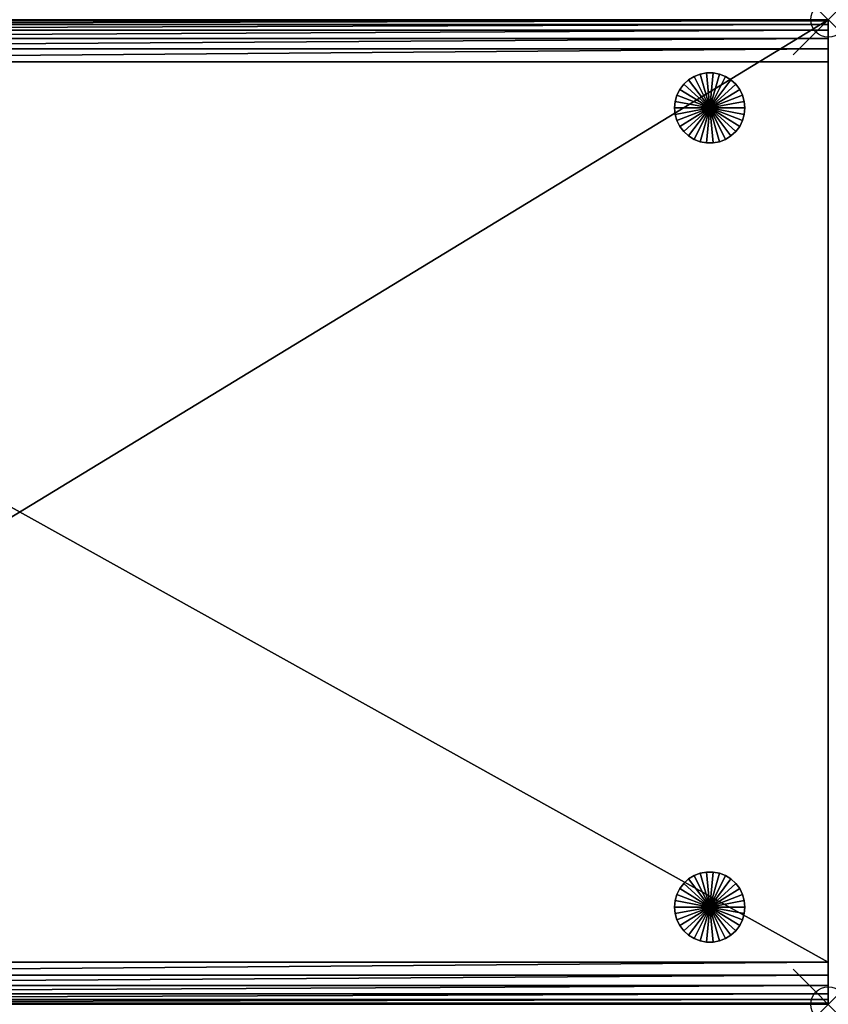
# Model space of a CAD drawing. Header units: inches. Extents: x 0 to 46, y -28 to 0.
# Tile 2 of 2: x 23 to 46, y -28 to 0. Entities that reach past the tile are written whole.
import ezdxf

# ---------------------------------------------------------------- set-up
doc = ezdxf.new("R2010")
doc.units = ezdxf.units.IN
doc.header["$MEASUREMENT"] = 0
doc.header["$PDMODE"] = 35
doc.header["$PDSIZE"] = 1
for name, color, linetype in [('A-FURN-3-NODE', 7, 'Continuous'), ('A-FURN-3-ST', 151, 'Continuous'), ('A-FURN-3-ST-LG', 252, 'Continuous')]:
    doc.layers.add(name, color=color, linetype=linetype)

msp = doc.modelspace()

# ---------------------------------------------------------------- linework, layer by layer
at = {"layer": 'A-FURN-3-NODE'}
for p in [(46, 0), (46, -28)]:
    msp.add_point(p, dxfattribs=at)

# ---------------------------------------------------------------- meshes
at = {"layer": 'A-FURN-3-ST'}
mesh = msp.add_polyface(dxfattribs=at)
corners = [(0, -28, 1.323), (46, -28, 1.323), (0, 0, 1.323), (46, 0, 1.323), (0, -27.7, 13.7), (0, -28, 12.8), (0, -27.967, 13.167), (0, -27.867, 13.467), (0, -26.8, 14), (0, -27.167, 13.967), (0, -27.467, 13.867), (46, -27.7, 13.7), (46, -26.8, 14), (46, -27.167, 13.967), (46, -27.467, 13.867), (46, -28, 12.8), (46, -27.967, 13.167), (46, -27.867, 13.467), (46, -0.3, 13.7), (46, 0, 12.8), (46, -0.033, 13.167), (46, -0.133, 13.467), (46, -1.2, 14), (46, -0.833, 13.967), (46, -0.533, 13.867), (0, -0.3, 13.7), (0, -1.2, 14), (0, -0.833, 13.967), (0, -0.533, 13.867), (0, 0, 12.8), (0, -0.033, 13.167), (0, -0.133, 13.467)]
mesh.append_faces([[corners[k] for k in face] for face in [(20, 18, 23), (23, 12, 14), (14, 17, 15), (23, 14, 15), (20, 23, 15), (3, 20, 15), (6, 4, 9), (9, 26, 28), (28, 31, 29), (9, 28, 29), (6, 9, 29), (0, 6, 29)]], dxfattribs={"vtx0": -1, "vtx1": -1, "vtx2": -1})
mesh.append_faces([[corners[k] for k in face] for face in [(1, 3, 15), (2, 0, 29)]], dxfattribs={"vtx1": -1})
mesh.append_faces([[corners[k] for k in face] for face in [(0, 2, 3), (3, 1, 0), (12, 22, 26), (26, 8, 12), (1, 15, 5), (5, 0, 1), (3, 19, 20), (20, 21, 18), (18, 24, 23), (23, 22, 12), (12, 13, 14), (14, 11, 17), (17, 16, 15), (2, 29, 19), (19, 3, 2), (0, 5, 6), (6, 7, 4), (4, 10, 9), (9, 8, 26), (26, 27, 28), (28, 25, 31), (31, 30, 29), (12, 8, 9), (9, 13, 12), (13, 9, 10), (10, 14, 13), (14, 10, 4), (4, 11, 14), (26, 22, 23), (23, 27, 26), (27, 23, 24), (24, 28, 27), (28, 24, 18), (18, 25, 28), (5, 15, 16), (16, 6, 5), (6, 16, 17), (17, 7, 6), (7, 17, 11), (11, 4, 7), (19, 29, 30), (30, 20, 19), (20, 30, 31), (31, 21, 20), (21, 31, 25), (25, 18, 21)]], dxfattribs={"vtx2": -1})
at = {"layer": 'A-FURN-3-ST-LG'}
mesh = msp.add_polyface(dxfattribs=at)
corners = [(42.628, -2.509, 0), (42.536, -1.514, 0), (42.721, -1.514, 0), (42.355, -1.547, 0), (42.183, -1.614, 0), (42.026, -1.711, 0), (41.889, -1.836, 0), (41.778, -1.983, 0), (41.696, -2.148, 0), (41.645, -2.326, 0), (42.536, -1.514, 0.3), (42.355, -1.547, 0.3), (42.183, -1.614, 0.3), (42.026, -1.711, 0.3), (42.721, -1.514, 0.3), (42.536, -1.514, 0.6), (42.355, -1.547, 0.6), (42.183, -1.614, 0.6), (42.026, -1.711, 0.6), (42.721, -1.514, 0.6), (42.536, -1.514, 0.9), (42.355, -1.547, 0.9), (42.183, -1.614, 0.9), (42.026, -1.711, 0.9), (42.721, -1.514, 0.9), (42.536, -1.514, 1.2), (42.355, -1.547, 1.2), (42.183, -1.614, 1.2), (42.026, -1.711, 1.2), (42.721, -1.514, 1.2), (42.536, -1.514, 1.5), (42.355, -1.547, 1.5), (42.183, -1.614, 1.5), (42.026, -1.711, 1.5), (41.889, -1.836, 1.5), (42.628, -2.509, 1.5), (41.778, -1.983, 1.5), (41.696, -2.148, 1.5), (41.645, -2.326, 1.5)]
mesh.append_faces([[corners[k] for k in face] for face in [(1, 11, 10), (3, 12, 11), (4, 13, 12), (10, 16, 15), (11, 17, 16), (12, 18, 17), (15, 21, 20), (16, 22, 21), (17, 23, 22), (20, 26, 25), (21, 27, 26), (22, 28, 27), (25, 31, 30), (26, 32, 31), (27, 33, 32), (28, 34, 33)]], dxfattribs={"vtx0": -1})
mesh.append_faces([[corners[k] for k in face] for face in [(0, 1, 2), (0, 3, 1), (0, 4, 3), (0, 5, 4), (0, 6, 5), (0, 7, 6), (0, 8, 7), (0, 9, 8), (35, 30, 31), (35, 31, 32), (35, 32, 33), (35, 33, 34), (35, 34, 36), (35, 36, 37), (35, 37, 38)]], dxfattribs={"vtx0": -1, "vtx2": -1})
mesh.append_faces([[corners[k] for k in face] for face in [(2, 1, 10), (1, 3, 11), (3, 4, 12), (4, 5, 13), (14, 10, 15), (10, 11, 16), (11, 12, 17), (12, 13, 18), (19, 15, 20), (15, 16, 21), (16, 17, 22), (17, 18, 23), (24, 20, 25), (20, 21, 26), (21, 22, 27), (22, 23, 28), (29, 25, 30), (25, 26, 31), (26, 27, 32), (27, 28, 33)]], dxfattribs={"vtx2": -1})
mesh = msp.add_polyface(dxfattribs=at)
corners = [(42.628, -2.509, 0), (43.561, -2.148, 0), (43.611, -2.326, 0), (43.479, -1.983, 0), (43.367, -1.836, 0), (43.231, -1.711, 0), (43.074, -1.614, 0), (42.902, -1.547, 0), (42.721, -1.514, 0), (43.231, -1.711, 0.3), (43.074, -1.614, 0.3), (42.902, -1.547, 0.3), (42.721, -1.514, 0.3), (42.536, -1.514, 0.3), (43.074, -1.614, 0.6), (43.231, -1.711, 0.6), (42.902, -1.547, 0.6), (42.721, -1.514, 0.6), (42.536, -1.514, 0.6), (43.074, -1.614, 0.9), (43.231, -1.711, 0.9), (42.902, -1.547, 0.9), (42.721, -1.514, 0.9), (42.536, -1.514, 0.9), (43.074, -1.614, 1.2), (43.231, -1.711, 1.2), (42.902, -1.547, 1.2), (42.721, -1.514, 1.2), (42.536, -1.514, 1.2), (43.074, -1.614, 1.5), (43.231, -1.711, 1.5), (42.902, -1.547, 1.5), (42.721, -1.514, 1.5), (42.536, -1.514, 1.5), (42.628, -2.509, 1.5), (43.611, -2.326, 1.5), (43.561, -2.148, 1.5), (43.479, -1.983, 1.5), (43.367, -1.836, 1.5)]
mesh.append_faces([[corners[k] for k in face] for face in [(5, 10, 9), (6, 11, 10), (7, 12, 11), (8, 13, 12), (9, 14, 15), (10, 16, 14), (11, 17, 16), (12, 18, 17), (15, 19, 20), (14, 21, 19), (16, 22, 21), (17, 23, 22), (20, 24, 25), (19, 26, 24), (21, 27, 26), (22, 28, 27), (25, 29, 30), (24, 31, 29), (26, 32, 31), (27, 33, 32)]], dxfattribs={"vtx0": -1})
mesh.append_faces([[corners[k] for k in face] for face in [(0, 1, 2), (0, 3, 1), (0, 4, 3), (0, 5, 4), (0, 6, 5), (0, 7, 6), (0, 8, 7), (34, 35, 36), (34, 36, 37), (34, 37, 38), (34, 38, 30), (34, 30, 29), (34, 29, 31), (34, 31, 32), (34, 32, 33)]], dxfattribs={"vtx0": -1, "vtx2": -1})
mesh.append_faces([[corners[k] for k in face] for face in [(4, 5, 9), (5, 6, 10), (6, 7, 11), (7, 8, 12), (9, 10, 14), (10, 11, 16), (11, 12, 17), (15, 14, 19), (14, 16, 21), (16, 17, 22), (20, 19, 24), (19, 21, 26), (21, 22, 27), (25, 24, 29), (24, 26, 31), (26, 27, 32)]], dxfattribs={"vtx2": -1})
mesh = msp.add_polyface(dxfattribs=at)
corners = [(42.628, -2.509, 0), (41.628, -2.509, 0), (41.645, -2.326, 0), (42.026, -1.711, 0), (41.889, -1.836, 0.3), (42.026, -1.711, 0.3), (41.889, -1.836, 0), (41.778, -1.983, 0.3), (41.778, -1.983, 0), (41.696, -2.148, 0.3), (41.696, -2.148, 0), (41.645, -2.326, 0.3), (41.628, -2.509, 0.3), (41.889, -1.836, 0.6), (42.026, -1.711, 0.6), (41.778, -1.983, 0.6), (41.696, -2.148, 0.6), (41.645, -2.326, 0.6), (41.628, -2.509, 0.6), (41.889, -1.836, 0.9), (42.026, -1.711, 0.9), (41.778, -1.983, 0.9), (41.696, -2.148, 0.9), (41.645, -2.326, 0.9), (41.628, -2.509, 0.9), (41.889, -1.836, 1.2), (42.026, -1.711, 1.2), (41.778, -1.983, 1.2), (41.696, -2.148, 1.2), (41.645, -2.326, 1.2), (41.628, -2.509, 1.2), (41.889, -1.836, 1.5), (41.778, -1.983, 1.5), (41.696, -2.148, 1.5), (41.645, -2.326, 1.5), (41.628, -2.509, 1.5), (42.628, -2.509, 1.5)]
mesh.append_faces([[corners[k] for k in face] for face in [(3, 4, 5), (6, 7, 4), (8, 9, 7), (10, 11, 9), (2, 12, 11), (5, 13, 14), (4, 15, 13), (7, 16, 15), (9, 17, 16), (11, 18, 17), (14, 19, 20), (13, 21, 19), (15, 22, 21), (16, 23, 22), (17, 24, 23), (20, 25, 26), (19, 27, 25), (21, 28, 27), (22, 29, 28), (23, 30, 29), (25, 32, 31), (27, 33, 32), (28, 34, 33), (29, 35, 34)]], dxfattribs={"vtx0": -1})
mesh.append_faces([[corners[k] for k in face] for face in [(0, 1, 2), (36, 34, 35)]], dxfattribs={"vtx0": -1, "vtx2": -1})
mesh.append_faces([[corners[k] for k in face] for face in [(3, 6, 4), (6, 8, 7), (8, 10, 9), (10, 2, 11), (2, 1, 12), (5, 4, 13), (4, 7, 15), (7, 9, 16), (9, 11, 17), (11, 12, 18), (14, 13, 19), (13, 15, 21), (15, 16, 22), (16, 17, 23), (17, 18, 24), (20, 19, 25), (19, 21, 27), (21, 22, 28), (22, 23, 29), (23, 24, 30), (26, 25, 31), (25, 27, 32), (27, 28, 33), (28, 29, 34), (29, 30, 35)]], dxfattribs={"vtx2": -1})
mesh = msp.add_polyface(dxfattribs=at)
corners = [(42.628, -2.509, 0), (43.611, -2.326, 0), (43.628, -2.509, 0), (43.611, -2.326, 0.3), (43.628, -2.509, 0.3), (43.561, -2.148, 0.3), (43.561, -2.148, 0), (43.479, -1.983, 0.3), (43.479, -1.983, 0), (43.367, -1.836, 0.3), (43.367, -1.836, 0), (43.231, -1.711, 0.3), (43.611, -2.326, 0.6), (43.628, -2.509, 0.6), (43.561, -2.148, 0.6), (43.479, -1.983, 0.6), (43.367, -1.836, 0.6), (43.231, -1.711, 0.6), (43.611, -2.326, 0.9), (43.628, -2.509, 0.9), (43.561, -2.148, 0.9), (43.479, -1.983, 0.9), (43.367, -1.836, 0.9), (43.231, -1.711, 0.9), (43.611, -2.326, 1.2), (43.628, -2.509, 1.2), (43.561, -2.148, 1.2), (43.479, -1.983, 1.2), (43.367, -1.836, 1.2), (43.231, -1.711, 1.2), (43.611, -2.326, 1.5), (43.628, -2.509, 1.5), (43.561, -2.148, 1.5), (43.479, -1.983, 1.5), (43.367, -1.836, 1.5), (43.231, -1.711, 1.5), (42.628, -2.509, 1.5)]
mesh.append_faces([[corners[k] for k in face] for face in [(2, 3, 4), (1, 5, 3), (6, 7, 5), (8, 9, 7), (10, 11, 9), (4, 12, 13), (3, 14, 12), (5, 15, 14), (7, 16, 15), (9, 17, 16), (13, 18, 19), (12, 20, 18), (14, 21, 20), (15, 22, 21), (16, 23, 22), (19, 24, 25), (18, 26, 24), (20, 27, 26), (21, 28, 27), (22, 29, 28), (25, 30, 31), (24, 32, 30), (26, 33, 32), (27, 34, 33), (28, 35, 34)]], dxfattribs={"vtx0": -1})
mesh.append_faces([[corners[k] for k in face] for face in [(0, 1, 2), (36, 31, 30)]], dxfattribs={"vtx0": -1, "vtx2": -1})
mesh.append_faces([[corners[k] for k in face] for face in [(2, 1, 3), (1, 6, 5), (6, 8, 7), (8, 10, 9), (4, 3, 12), (3, 5, 14), (5, 7, 15), (7, 9, 16), (9, 11, 17), (13, 12, 18), (12, 14, 20), (14, 15, 21), (15, 16, 22), (16, 17, 23), (19, 18, 24), (18, 20, 26), (20, 21, 27), (21, 22, 28), (22, 23, 29), (25, 24, 30), (24, 26, 32), (26, 27, 33), (27, 28, 34), (28, 29, 35)]], dxfattribs={"vtx2": -1})
mesh = msp.add_polyface(dxfattribs=at)
corners = [(42.628, -2.509, 0), (41.645, -2.693, 0), (41.628, -2.509, 0), (41.645, -2.693, 0.3), (41.628, -2.509, 0.3), (41.696, -2.87, 0.3), (41.696, -2.87, 0), (41.778, -3.036, 0.3), (41.778, -3.036, 0), (41.889, -3.183, 0.3), (41.889, -3.183, 0), (42.026, -3.307, 0.3), (42.026, -3.307, 0), (41.645, -2.693, 0.6), (41.628, -2.509, 0.6), (41.696, -2.87, 0.6), (41.778, -3.036, 0.6), (41.889, -3.183, 0.6), (42.026, -3.307, 0.6), (41.645, -2.693, 0.9), (41.628, -2.509, 0.9), (41.696, -2.87, 0.9), (41.778, -3.036, 0.9), (41.889, -3.183, 0.9), (42.026, -3.307, 0.9), (41.645, -2.693, 1.2), (41.628, -2.509, 1.2), (41.696, -2.87, 1.2), (41.778, -3.036, 1.2), (41.889, -3.183, 1.2), (42.026, -3.307, 1.2), (41.645, -2.693, 1.5), (41.628, -2.509, 1.5), (41.696, -2.87, 1.5), (41.778, -3.036, 1.5), (41.889, -3.183, 1.5), (42.026, -3.307, 1.5), (42.628, -2.509, 1.5)]
mesh.append_faces([[corners[k] for k in face] for face in [(2, 3, 4), (1, 5, 3), (6, 7, 5), (8, 9, 7), (10, 11, 9), (4, 13, 14), (3, 15, 13), (5, 16, 15), (7, 17, 16), (9, 18, 17), (14, 19, 20), (13, 21, 19), (15, 22, 21), (16, 23, 22), (17, 24, 23), (20, 25, 26), (19, 27, 25), (21, 28, 27), (22, 29, 28), (23, 30, 29), (26, 31, 32), (25, 33, 31), (27, 34, 33), (28, 35, 34), (29, 36, 35)]], dxfattribs={"vtx0": -1})
mesh.append_faces([[corners[k] for k in face] for face in [(0, 1, 2), (37, 32, 31)]], dxfattribs={"vtx0": -1, "vtx2": -1})
mesh.append_faces([[corners[k] for k in face] for face in [(2, 1, 3), (1, 6, 5), (6, 8, 7), (8, 10, 9), (10, 12, 11), (4, 3, 13), (3, 5, 15), (5, 7, 16), (7, 9, 17), (9, 11, 18), (14, 13, 19), (13, 15, 21), (15, 16, 22), (16, 17, 23), (17, 18, 24), (20, 19, 25), (19, 21, 27), (21, 22, 28), (22, 23, 29), (23, 24, 30), (26, 25, 31), (25, 27, 33), (27, 28, 34), (28, 29, 35)]], dxfattribs={"vtx2": -1})
mesh = msp.add_polyface(dxfattribs=at)
corners = [(42.628, -2.509, 0), (41.696, -2.87, 0), (41.645, -2.693, 0), (41.778, -3.036, 0), (41.889, -3.183, 0), (42.026, -3.307, 0), (42.183, -3.404, 0), (42.355, -3.471, 0), (42.536, -3.505, 0), (42.721, -3.505, 0), (42.183, -3.404, 0.3), (42.026, -3.307, 0.3), (42.355, -3.471, 0.3), (42.536, -3.505, 0.3), (42.721, -3.505, 0.3), (42.183, -3.404, 0.6), (42.026, -3.307, 0.6), (42.355, -3.471, 0.6), (42.536, -3.505, 0.6), (42.721, -3.505, 0.6), (42.183, -3.404, 0.9), (42.026, -3.307, 0.9), (42.355, -3.471, 0.9), (42.536, -3.505, 0.9), (42.721, -3.505, 0.9), (42.183, -3.404, 1.2), (42.026, -3.307, 1.2), (42.355, -3.471, 1.2), (42.536, -3.505, 1.2), (42.721, -3.505, 1.2), (41.889, -3.183, 1.2), (42.026, -3.307, 1.5), (42.183, -3.404, 1.5), (42.355, -3.471, 1.5), (42.536, -3.505, 1.5), (42.721, -3.505, 1.5), (42.628, -2.509, 1.5), (41.645, -2.693, 1.5), (41.696, -2.87, 1.5), (41.778, -3.036, 1.5), (41.889, -3.183, 1.5)]
mesh.append_faces([[corners[k] for k in face] for face in [(5, 10, 11), (6, 12, 10), (7, 13, 12), (8, 14, 13), (11, 15, 16), (10, 17, 15), (12, 18, 17), (13, 19, 18), (16, 20, 21), (15, 22, 20), (17, 23, 22), (18, 24, 23), (21, 25, 26), (20, 27, 25), (22, 28, 27), (23, 29, 28), (26, 32, 31), (25, 33, 32), (27, 34, 33), (28, 35, 34)]], dxfattribs={"vtx0": -1})
mesh.append_faces([[corners[k] for k in face] for face in [(0, 1, 2), (0, 3, 1), (0, 4, 3), (0, 5, 4), (0, 6, 5), (0, 7, 6), (0, 8, 7), (0, 9, 8), (36, 37, 38), (36, 38, 39), (36, 39, 40), (36, 40, 31), (36, 31, 32), (36, 32, 33), (36, 33, 34)]], dxfattribs={"vtx0": -1, "vtx2": -1})
mesh.append_faces([[corners[k] for k in face] for face in [(5, 6, 10), (6, 7, 12), (7, 8, 13), (11, 10, 15), (10, 12, 17), (12, 13, 18), (16, 15, 20), (15, 17, 22), (17, 18, 23), (21, 20, 25), (20, 22, 27), (22, 23, 28), (30, 26, 31), (26, 25, 32), (25, 27, 33), (27, 28, 34)]], dxfattribs={"vtx2": -1})
mesh = msp.add_polyface(dxfattribs=at)
corners = [(42.628, -2.509, 0), (42.902, -3.471, 0), (42.721, -3.505, 0), (43.074, -3.404, 0), (43.231, -3.307, 0), (43.367, -3.183, 0), (43.479, -3.036, 0), (43.561, -2.87, 0), (43.611, -2.693, 0), (42.536, -3.505, 0), (42.721, -3.505, 0.3), (42.902, -3.471, 0.3), (43.074, -3.404, 0.3), (43.231, -3.307, 0.3), (43.367, -3.183, 0.3), (42.536, -3.505, 0.3), (42.721, -3.505, 0.6), (42.902, -3.471, 0.6), (43.074, -3.404, 0.6), (43.231, -3.307, 0.6), (42.536, -3.505, 0.6), (42.721, -3.505, 0.9), (42.902, -3.471, 0.9), (43.074, -3.404, 0.9), (43.231, -3.307, 0.9), (42.536, -3.505, 0.9), (42.721, -3.505, 1.2), (42.902, -3.471, 1.2), (43.074, -3.404, 1.2), (43.231, -3.307, 1.2), (42.536, -3.505, 1.2), (42.721, -3.505, 1.5), (42.902, -3.471, 1.5), (43.074, -3.404, 1.5), (43.231, -3.307, 1.5), (42.628, -2.509, 1.5), (42.536, -3.505, 1.5), (43.367, -3.183, 1.5), (43.479, -3.036, 1.5), (43.561, -2.87, 1.5), (43.611, -2.693, 1.5)]
mesh.append_faces([[corners[k] for k in face] for face in [(2, 11, 10), (1, 12, 11), (3, 13, 12), (4, 14, 13), (10, 17, 16), (11, 18, 17), (12, 19, 18), (16, 22, 21), (17, 23, 22), (18, 24, 23), (21, 27, 26), (22, 28, 27), (23, 29, 28), (26, 32, 31), (27, 33, 32), (28, 34, 33)]], dxfattribs={"vtx0": -1})
mesh.append_faces([[corners[k] for k in face] for face in [(0, 1, 2), (0, 3, 1), (0, 4, 3), (0, 5, 4), (0, 6, 5), (0, 7, 6), (0, 8, 7), (35, 36, 31), (35, 31, 32), (35, 32, 33), (35, 33, 34), (35, 34, 37), (35, 37, 38), (35, 38, 39), (35, 39, 40)]], dxfattribs={"vtx0": -1, "vtx2": -1})
mesh.append_faces([[corners[k] for k in face] for face in [(9, 2, 10), (2, 1, 11), (1, 3, 12), (3, 4, 13), (15, 10, 16), (10, 11, 17), (11, 12, 18), (12, 13, 19), (20, 16, 21), (16, 17, 22), (17, 18, 23), (18, 19, 24), (25, 21, 26), (21, 22, 27), (22, 23, 28), (23, 24, 29), (30, 26, 31), (26, 27, 32), (27, 28, 33), (28, 29, 34)]], dxfattribs={"vtx2": -1})
mesh = msp.add_polyface(dxfattribs=at)
corners = [(42.628, -2.509, 0), (43.628, -2.509, 0), (43.611, -2.693, 0), (43.231, -3.307, 0), (43.367, -3.183, 0), (43.367, -3.183, 0.3), (43.479, -3.036, 0.3), (43.479, -3.036, 0), (43.561, -2.87, 0.3), (43.561, -2.87, 0), (43.611, -2.693, 0.3), (43.628, -2.509, 0.3), (43.231, -3.307, 0.3), (43.367, -3.183, 0.6), (43.231, -3.307, 0.6), (43.479, -3.036, 0.6), (43.561, -2.87, 0.6), (43.611, -2.693, 0.6), (43.628, -2.509, 0.6), (43.367, -3.183, 0.9), (43.231, -3.307, 0.9), (43.479, -3.036, 0.9), (43.561, -2.87, 0.9), (43.611, -2.693, 0.9), (43.628, -2.509, 0.9), (43.367, -3.183, 1.2), (43.231, -3.307, 1.2), (43.479, -3.036, 1.2), (43.561, -2.87, 1.2), (43.611, -2.693, 1.2), (43.628, -2.509, 1.2), (43.367, -3.183, 1.5), (43.231, -3.307, 1.5), (43.479, -3.036, 1.5), (43.561, -2.87, 1.5), (43.611, -2.693, 1.5), (43.628, -2.509, 1.5), (42.628, -2.509, 1.5)]
mesh.append_faces([[corners[k] for k in face] for face in [(4, 6, 5), (7, 8, 6), (9, 10, 8), (2, 11, 10), (12, 13, 14), (5, 15, 13), (6, 16, 15), (8, 17, 16), (10, 18, 17), (14, 19, 20), (13, 21, 19), (15, 22, 21), (16, 23, 22), (17, 24, 23), (20, 25, 26), (19, 27, 25), (21, 28, 27), (22, 29, 28), (23, 30, 29), (26, 31, 32), (25, 33, 31), (27, 34, 33), (28, 35, 34), (29, 36, 35)]], dxfattribs={"vtx0": -1})
mesh.append_faces([[corners[k] for k in face] for face in [(0, 1, 2), (37, 35, 36)]], dxfattribs={"vtx0": -1, "vtx2": -1})
mesh.append_faces([[corners[k] for k in face] for face in [(3, 4, 5), (4, 7, 6), (7, 9, 8), (9, 2, 10), (2, 1, 11), (12, 5, 13), (5, 6, 15), (6, 8, 16), (8, 10, 17), (10, 11, 18), (14, 13, 19), (13, 15, 21), (15, 16, 22), (16, 17, 23), (17, 18, 24), (20, 19, 25), (19, 21, 27), (21, 22, 28), (22, 23, 29), (23, 24, 30), (26, 25, 31), (25, 27, 33), (27, 28, 34), (28, 29, 35), (29, 30, 36)]], dxfattribs={"vtx2": -1})
mesh = msp.add_polyface(dxfattribs=at)
corners = [(42.628, -25.234, 0), (42.536, -24.238, 0), (42.721, -24.238, 0), (42.355, -24.272, 0), (42.183, -24.339, 0), (42.026, -24.436, 0), (41.889, -24.56, 0), (41.778, -24.707, 0), (41.696, -24.873, 0), (41.645, -25.05, 0), (42.536, -24.238, 0.3), (42.355, -24.272, 0.3), (42.183, -24.339, 0.3), (42.026, -24.436, 0.3), (42.721, -24.238, 0.3), (42.536, -24.238, 0.6), (42.355, -24.272, 0.6), (42.183, -24.339, 0.6), (42.026, -24.436, 0.6), (42.721, -24.238, 0.6), (42.536, -24.238, 0.9), (42.355, -24.272, 0.9), (42.183, -24.339, 0.9), (42.026, -24.436, 0.9), (42.721, -24.238, 0.9), (42.536, -24.238, 1.2), (42.355, -24.272, 1.2), (42.183, -24.339, 1.2), (42.026, -24.436, 1.2), (42.721, -24.238, 1.2), (42.536, -24.238, 1.5), (42.355, -24.272, 1.5), (42.183, -24.339, 1.5), (42.026, -24.436, 1.5), (41.889, -24.56, 1.5), (42.628, -25.234, 1.5), (41.778, -24.707, 1.5), (41.696, -24.873, 1.5), (41.645, -25.05, 1.5)]
mesh.append_faces([[corners[k] for k in face] for face in [(1, 11, 10), (3, 12, 11), (4, 13, 12), (10, 16, 15), (11, 17, 16), (12, 18, 17), (15, 21, 20), (16, 22, 21), (17, 23, 22), (20, 26, 25), (21, 27, 26), (22, 28, 27), (25, 31, 30), (26, 32, 31), (27, 33, 32), (28, 34, 33)]], dxfattribs={"vtx0": -1})
mesh.append_faces([[corners[k] for k in face] for face in [(0, 1, 2), (0, 3, 1), (0, 4, 3), (0, 5, 4), (0, 6, 5), (0, 7, 6), (0, 8, 7), (0, 9, 8), (35, 30, 31), (35, 31, 32), (35, 32, 33), (35, 33, 34), (35, 34, 36), (35, 36, 37), (35, 37, 38)]], dxfattribs={"vtx0": -1, "vtx2": -1})
mesh.append_faces([[corners[k] for k in face] for face in [(2, 1, 10), (1, 3, 11), (3, 4, 12), (4, 5, 13), (14, 10, 15), (10, 11, 16), (11, 12, 17), (12, 13, 18), (19, 15, 20), (15, 16, 21), (16, 17, 22), (17, 18, 23), (24, 20, 25), (20, 21, 26), (21, 22, 27), (22, 23, 28), (29, 25, 30), (25, 26, 31), (26, 27, 32), (27, 28, 33)]], dxfattribs={"vtx2": -1})
mesh = msp.add_polyface(dxfattribs=at)
corners = [(42.628, -25.234, 0), (43.561, -24.873, 0), (43.611, -25.05, 0), (43.479, -24.707, 0), (43.367, -24.56, 0), (43.231, -24.436, 0), (43.074, -24.339, 0), (42.902, -24.272, 0), (42.721, -24.238, 0), (43.231, -24.436, 0.3), (43.074, -24.339, 0.3), (42.902, -24.272, 0.3), (42.721, -24.238, 0.3), (42.536, -24.238, 0.3), (43.074, -24.339, 0.6), (43.231, -24.436, 0.6), (42.902, -24.272, 0.6), (42.721, -24.238, 0.6), (42.536, -24.238, 0.6), (43.074, -24.339, 0.9), (43.231, -24.436, 0.9), (42.902, -24.272, 0.9), (42.721, -24.238, 0.9), (42.536, -24.238, 0.9), (43.074, -24.339, 1.2), (43.231, -24.436, 1.2), (42.902, -24.272, 1.2), (42.721, -24.238, 1.2), (42.536, -24.238, 1.2), (43.074, -24.339, 1.5), (43.231, -24.436, 1.5), (42.902, -24.272, 1.5), (42.721, -24.238, 1.5), (42.536, -24.238, 1.5), (42.628, -25.234, 1.5), (43.611, -25.05, 1.5), (43.561, -24.873, 1.5), (43.479, -24.707, 1.5), (43.367, -24.56, 1.5)]
mesh.append_faces([[corners[k] for k in face] for face in [(5, 10, 9), (6, 11, 10), (7, 12, 11), (8, 13, 12), (9, 14, 15), (10, 16, 14), (11, 17, 16), (12, 18, 17), (15, 19, 20), (14, 21, 19), (16, 22, 21), (17, 23, 22), (20, 24, 25), (19, 26, 24), (21, 27, 26), (22, 28, 27), (25, 29, 30), (24, 31, 29), (26, 32, 31), (27, 33, 32)]], dxfattribs={"vtx0": -1})
mesh.append_faces([[corners[k] for k in face] for face in [(0, 1, 2), (0, 3, 1), (0, 4, 3), (0, 5, 4), (0, 6, 5), (0, 7, 6), (0, 8, 7), (34, 35, 36), (34, 36, 37), (34, 37, 38), (34, 38, 30), (34, 30, 29), (34, 29, 31), (34, 31, 32), (34, 32, 33)]], dxfattribs={"vtx0": -1, "vtx2": -1})
mesh.append_faces([[corners[k] for k in face] for face in [(4, 5, 9), (5, 6, 10), (6, 7, 11), (7, 8, 12), (9, 10, 14), (10, 11, 16), (11, 12, 17), (15, 14, 19), (14, 16, 21), (16, 17, 22), (20, 19, 24), (19, 21, 26), (21, 22, 27), (25, 24, 29), (24, 26, 31), (26, 27, 32)]], dxfattribs={"vtx2": -1})
mesh = msp.add_polyface(dxfattribs=at)
corners = [(42.628, -25.234, 0), (41.628, -25.234, 0), (41.645, -25.05, 0), (42.026, -24.436, 0), (41.889, -24.56, 0.3), (42.026, -24.436, 0.3), (41.889, -24.56, 0), (41.778, -24.707, 0.3), (41.778, -24.707, 0), (41.696, -24.873, 0.3), (41.696, -24.873, 0), (41.645, -25.05, 0.3), (41.628, -25.234, 0.3), (41.889, -24.56, 0.6), (42.026, -24.436, 0.6), (41.778, -24.707, 0.6), (41.696, -24.873, 0.6), (41.645, -25.05, 0.6), (41.628, -25.234, 0.6), (41.889, -24.56, 0.9), (42.026, -24.436, 0.9), (41.778, -24.707, 0.9), (41.696, -24.873, 0.9), (41.645, -25.05, 0.9), (41.628, -25.234, 0.9), (41.889, -24.56, 1.2), (42.026, -24.436, 1.2), (41.778, -24.707, 1.2), (41.696, -24.873, 1.2), (41.645, -25.05, 1.2), (41.628, -25.234, 1.2), (41.889, -24.56, 1.5), (41.778, -24.707, 1.5), (41.696, -24.873, 1.5), (41.645, -25.05, 1.5), (41.628, -25.234, 1.5), (42.628, -25.234, 1.5)]
mesh.append_faces([[corners[k] for k in face] for face in [(3, 4, 5), (6, 7, 4), (8, 9, 7), (10, 11, 9), (2, 12, 11), (5, 13, 14), (4, 15, 13), (7, 16, 15), (9, 17, 16), (11, 18, 17), (14, 19, 20), (13, 21, 19), (15, 22, 21), (16, 23, 22), (17, 24, 23), (20, 25, 26), (19, 27, 25), (21, 28, 27), (22, 29, 28), (23, 30, 29), (25, 32, 31), (27, 33, 32), (28, 34, 33), (29, 35, 34)]], dxfattribs={"vtx0": -1})
mesh.append_faces([[corners[k] for k in face] for face in [(0, 1, 2), (36, 34, 35)]], dxfattribs={"vtx0": -1, "vtx2": -1})
mesh.append_faces([[corners[k] for k in face] for face in [(3, 6, 4), (6, 8, 7), (8, 10, 9), (10, 2, 11), (2, 1, 12), (5, 4, 13), (4, 7, 15), (7, 9, 16), (9, 11, 17), (11, 12, 18), (14, 13, 19), (13, 15, 21), (15, 16, 22), (16, 17, 23), (17, 18, 24), (20, 19, 25), (19, 21, 27), (21, 22, 28), (22, 23, 29), (23, 24, 30), (26, 25, 31), (25, 27, 32), (27, 28, 33), (28, 29, 34), (29, 30, 35)]], dxfattribs={"vtx2": -1})
mesh = msp.add_polyface(dxfattribs=at)
corners = [(42.628, -25.234, 0), (43.611, -25.05, 0), (43.628, -25.234, 0), (43.611, -25.05, 0.3), (43.628, -25.234, 0.3), (43.561, -24.873, 0.3), (43.561, -24.873, 0), (43.479, -24.707, 0.3), (43.479, -24.707, 0), (43.367, -24.56, 0.3), (43.367, -24.56, 0), (43.231, -24.436, 0.3), (43.611, -25.05, 0.6), (43.628, -25.234, 0.6), (43.561, -24.873, 0.6), (43.479, -24.707, 0.6), (43.367, -24.56, 0.6), (43.231, -24.436, 0.6), (43.611, -25.05, 0.9), (43.628, -25.234, 0.9), (43.561, -24.873, 0.9), (43.479, -24.707, 0.9), (43.367, -24.56, 0.9), (43.231, -24.436, 0.9), (43.611, -25.05, 1.2), (43.628, -25.234, 1.2), (43.561, -24.873, 1.2), (43.479, -24.707, 1.2), (43.367, -24.56, 1.2), (43.231, -24.436, 1.2), (43.611, -25.05, 1.5), (43.628, -25.234, 1.5), (43.561, -24.873, 1.5), (43.479, -24.707, 1.5), (43.367, -24.56, 1.5), (43.231, -24.436, 1.5), (42.628, -25.234, 1.5)]
mesh.append_faces([[corners[k] for k in face] for face in [(2, 3, 4), (1, 5, 3), (6, 7, 5), (8, 9, 7), (10, 11, 9), (4, 12, 13), (3, 14, 12), (5, 15, 14), (7, 16, 15), (9, 17, 16), (13, 18, 19), (12, 20, 18), (14, 21, 20), (15, 22, 21), (16, 23, 22), (19, 24, 25), (18, 26, 24), (20, 27, 26), (21, 28, 27), (22, 29, 28), (25, 30, 31), (24, 32, 30), (26, 33, 32), (27, 34, 33), (28, 35, 34)]], dxfattribs={"vtx0": -1})
mesh.append_faces([[corners[k] for k in face] for face in [(0, 1, 2), (36, 31, 30)]], dxfattribs={"vtx0": -1, "vtx2": -1})
mesh.append_faces([[corners[k] for k in face] for face in [(2, 1, 3), (1, 6, 5), (6, 8, 7), (8, 10, 9), (4, 3, 12), (3, 5, 14), (5, 7, 15), (7, 9, 16), (9, 11, 17), (13, 12, 18), (12, 14, 20), (14, 15, 21), (15, 16, 22), (16, 17, 23), (19, 18, 24), (18, 20, 26), (20, 21, 27), (21, 22, 28), (22, 23, 29), (25, 24, 30), (24, 26, 32), (26, 27, 33), (27, 28, 34), (28, 29, 35)]], dxfattribs={"vtx2": -1})
mesh = msp.add_polyface(dxfattribs=at)
corners = [(42.628, -25.234, 0), (41.645, -25.418, 0), (41.628, -25.234, 0), (41.645, -25.418, 0.3), (41.628, -25.234, 0.3), (41.696, -25.595, 0.3), (41.696, -25.595, 0), (41.778, -25.76, 0.3), (41.778, -25.76, 0), (41.889, -25.908, 0.3), (41.889, -25.908, 0), (42.026, -26.032, 0.3), (42.026, -26.032, 0), (41.645, -25.418, 0.6), (41.628, -25.234, 0.6), (41.696, -25.595, 0.6), (41.778, -25.76, 0.6), (41.889, -25.908, 0.6), (42.026, -26.032, 0.6), (41.645, -25.418, 0.9), (41.628, -25.234, 0.9), (41.696, -25.595, 0.9), (41.778, -25.76, 0.9), (41.889, -25.908, 0.9), (42.026, -26.032, 0.9), (41.645, -25.418, 1.2), (41.628, -25.234, 1.2), (41.696, -25.595, 1.2), (41.778, -25.76, 1.2), (41.889, -25.908, 1.2), (42.026, -26.032, 1.2), (41.645, -25.418, 1.5), (41.628, -25.234, 1.5), (41.696, -25.595, 1.5), (41.778, -25.76, 1.5), (41.889, -25.908, 1.5), (42.026, -26.032, 1.5), (42.628, -25.234, 1.5)]
mesh.append_faces([[corners[k] for k in face] for face in [(2, 3, 4), (1, 5, 3), (6, 7, 5), (8, 9, 7), (10, 11, 9), (4, 13, 14), (3, 15, 13), (5, 16, 15), (7, 17, 16), (9, 18, 17), (14, 19, 20), (13, 21, 19), (15, 22, 21), (16, 23, 22), (17, 24, 23), (20, 25, 26), (19, 27, 25), (21, 28, 27), (22, 29, 28), (23, 30, 29), (26, 31, 32), (25, 33, 31), (27, 34, 33), (28, 35, 34), (29, 36, 35)]], dxfattribs={"vtx0": -1})
mesh.append_faces([[corners[k] for k in face] for face in [(0, 1, 2), (37, 32, 31)]], dxfattribs={"vtx0": -1, "vtx2": -1})
mesh.append_faces([[corners[k] for k in face] for face in [(2, 1, 3), (1, 6, 5), (6, 8, 7), (8, 10, 9), (10, 12, 11), (4, 3, 13), (3, 5, 15), (5, 7, 16), (7, 9, 17), (9, 11, 18), (14, 13, 19), (13, 15, 21), (15, 16, 22), (16, 17, 23), (17, 18, 24), (20, 19, 25), (19, 21, 27), (21, 22, 28), (22, 23, 29), (23, 24, 30), (26, 25, 31), (25, 27, 33), (27, 28, 34), (28, 29, 35)]], dxfattribs={"vtx2": -1})
mesh = msp.add_polyface(dxfattribs=at)
corners = [(42.628, -25.234, 0), (41.696, -25.595, 0), (41.645, -25.418, 0), (41.778, -25.76, 0), (41.889, -25.908, 0), (42.026, -26.032, 0), (42.183, -26.129, 0), (42.355, -26.196, 0), (42.536, -26.23, 0), (42.721, -26.23, 0), (42.183, -26.129, 0.3), (42.026, -26.032, 0.3), (42.355, -26.196, 0.3), (42.536, -26.23, 0.3), (42.721, -26.23, 0.3), (42.183, -26.129, 0.6), (42.026, -26.032, 0.6), (42.355, -26.196, 0.6), (42.536, -26.23, 0.6), (42.721, -26.23, 0.6), (42.183, -26.129, 0.9), (42.026, -26.032, 0.9), (42.355, -26.196, 0.9), (42.536, -26.23, 0.9), (42.721, -26.23, 0.9), (42.183, -26.129, 1.2), (42.026, -26.032, 1.2), (42.355, -26.196, 1.2), (42.536, -26.23, 1.2), (42.721, -26.23, 1.2), (41.889, -25.908, 1.2), (42.026, -26.032, 1.5), (42.183, -26.129, 1.5), (42.355, -26.196, 1.5), (42.536, -26.23, 1.5), (42.721, -26.23, 1.5), (42.628, -25.234, 1.5), (41.645, -25.418, 1.5), (41.696, -25.595, 1.5), (41.778, -25.76, 1.5), (41.889, -25.908, 1.5)]
mesh.append_faces([[corners[k] for k in face] for face in [(5, 10, 11), (6, 12, 10), (7, 13, 12), (8, 14, 13), (11, 15, 16), (10, 17, 15), (12, 18, 17), (13, 19, 18), (16, 20, 21), (15, 22, 20), (17, 23, 22), (18, 24, 23), (21, 25, 26), (20, 27, 25), (22, 28, 27), (23, 29, 28), (26, 32, 31), (25, 33, 32), (27, 34, 33), (28, 35, 34)]], dxfattribs={"vtx0": -1})
mesh.append_faces([[corners[k] for k in face] for face in [(0, 1, 2), (0, 3, 1), (0, 4, 3), (0, 5, 4), (0, 6, 5), (0, 7, 6), (0, 8, 7), (0, 9, 8), (36, 37, 38), (36, 38, 39), (36, 39, 40), (36, 40, 31), (36, 31, 32), (36, 32, 33), (36, 33, 34)]], dxfattribs={"vtx0": -1, "vtx2": -1})
mesh.append_faces([[corners[k] for k in face] for face in [(5, 6, 10), (6, 7, 12), (7, 8, 13), (11, 10, 15), (10, 12, 17), (12, 13, 18), (16, 15, 20), (15, 17, 22), (17, 18, 23), (21, 20, 25), (20, 22, 27), (22, 23, 28), (30, 26, 31), (26, 25, 32), (25, 27, 33), (27, 28, 34)]], dxfattribs={"vtx2": -1})
mesh = msp.add_polyface(dxfattribs=at)
corners = [(42.628, -25.234, 0), (42.902, -26.196, 0), (42.721, -26.23, 0), (43.074, -26.129, 0), (43.231, -26.032, 0), (43.367, -25.908, 0), (43.479, -25.76, 0), (43.561, -25.595, 0), (43.611, -25.418, 0), (42.536, -26.23, 0), (42.721, -26.23, 0.3), (42.902, -26.196, 0.3), (43.074, -26.129, 0.3), (43.231, -26.032, 0.3), (43.367, -25.908, 0.3), (42.536, -26.23, 0.3), (42.721, -26.23, 0.6), (42.902, -26.196, 0.6), (43.074, -26.129, 0.6), (43.231, -26.032, 0.6), (42.536, -26.23, 0.6), (42.721, -26.23, 0.9), (42.902, -26.196, 0.9), (43.074, -26.129, 0.9), (43.231, -26.032, 0.9), (42.536, -26.23, 0.9), (42.721, -26.23, 1.2), (42.902, -26.196, 1.2), (43.074, -26.129, 1.2), (43.231, -26.032, 1.2), (42.536, -26.23, 1.2), (42.721, -26.23, 1.5), (42.902, -26.196, 1.5), (43.074, -26.129, 1.5), (43.231, -26.032, 1.5), (42.628, -25.234, 1.5), (42.536, -26.23, 1.5), (43.367, -25.908, 1.5), (43.479, -25.76, 1.5), (43.561, -25.595, 1.5), (43.611, -25.418, 1.5)]
mesh.append_faces([[corners[k] for k in face] for face in [(2, 11, 10), (1, 12, 11), (3, 13, 12), (4, 14, 13), (10, 17, 16), (11, 18, 17), (12, 19, 18), (16, 22, 21), (17, 23, 22), (18, 24, 23), (21, 27, 26), (22, 28, 27), (23, 29, 28), (26, 32, 31), (27, 33, 32), (28, 34, 33)]], dxfattribs={"vtx0": -1})
mesh.append_faces([[corners[k] for k in face] for face in [(0, 1, 2), (0, 3, 1), (0, 4, 3), (0, 5, 4), (0, 6, 5), (0, 7, 6), (0, 8, 7), (35, 36, 31), (35, 31, 32), (35, 32, 33), (35, 33, 34), (35, 34, 37), (35, 37, 38), (35, 38, 39), (35, 39, 40)]], dxfattribs={"vtx0": -1, "vtx2": -1})
mesh.append_faces([[corners[k] for k in face] for face in [(9, 2, 10), (2, 1, 11), (1, 3, 12), (3, 4, 13), (15, 10, 16), (10, 11, 17), (11, 12, 18), (12, 13, 19), (20, 16, 21), (16, 17, 22), (17, 18, 23), (18, 19, 24), (25, 21, 26), (21, 22, 27), (22, 23, 28), (23, 24, 29), (30, 26, 31), (26, 27, 32), (27, 28, 33), (28, 29, 34)]], dxfattribs={"vtx2": -1})
mesh = msp.add_polyface(dxfattribs=at)
corners = [(42.628, -25.234, 0), (43.628, -25.234, 0), (43.611, -25.418, 0), (43.231, -26.032, 0), (43.367, -25.908, 0), (43.367, -25.908, 0.3), (43.479, -25.76, 0.3), (43.479, -25.76, 0), (43.561, -25.595, 0.3), (43.561, -25.595, 0), (43.611, -25.418, 0.3), (43.628, -25.234, 0.3), (43.231, -26.032, 0.3), (43.367, -25.908, 0.6), (43.231, -26.032, 0.6), (43.479, -25.76, 0.6), (43.561, -25.595, 0.6), (43.611, -25.418, 0.6), (43.628, -25.234, 0.6), (43.367, -25.908, 0.9), (43.231, -26.032, 0.9), (43.479, -25.76, 0.9), (43.561, -25.595, 0.9), (43.611, -25.418, 0.9), (43.628, -25.234, 0.9), (43.367, -25.908, 1.2), (43.231, -26.032, 1.2), (43.479, -25.76, 1.2), (43.561, -25.595, 1.2), (43.611, -25.418, 1.2), (43.628, -25.234, 1.2), (43.367, -25.908, 1.5), (43.231, -26.032, 1.5), (43.479, -25.76, 1.5), (43.561, -25.595, 1.5), (43.611, -25.418, 1.5), (43.628, -25.234, 1.5), (42.628, -25.234, 1.5)]
mesh.append_faces([[corners[k] for k in face] for face in [(4, 6, 5), (7, 8, 6), (9, 10, 8), (2, 11, 10), (12, 13, 14), (5, 15, 13), (6, 16, 15), (8, 17, 16), (10, 18, 17), (14, 19, 20), (13, 21, 19), (15, 22, 21), (16, 23, 22), (17, 24, 23), (20, 25, 26), (19, 27, 25), (21, 28, 27), (22, 29, 28), (23, 30, 29), (26, 31, 32), (25, 33, 31), (27, 34, 33), (28, 35, 34), (29, 36, 35)]], dxfattribs={"vtx0": -1})
mesh.append_faces([[corners[k] for k in face] for face in [(0, 1, 2), (37, 35, 36)]], dxfattribs={"vtx0": -1, "vtx2": -1})
mesh.append_faces([[corners[k] for k in face] for face in [(3, 4, 5), (4, 7, 6), (7, 9, 8), (9, 2, 10), (2, 1, 11), (12, 5, 13), (5, 6, 15), (6, 8, 16), (8, 10, 17), (10, 11, 18), (14, 13, 19), (13, 15, 21), (15, 16, 22), (16, 17, 23), (17, 18, 24), (20, 19, 25), (19, 21, 27), (21, 22, 28), (22, 23, 29), (23, 24, 30), (26, 25, 31), (25, 27, 33), (27, 28, 34), (28, 29, 35), (29, 30, 36)]], dxfattribs={"vtx2": -1})

doc.saveas('drawing.dxf')
